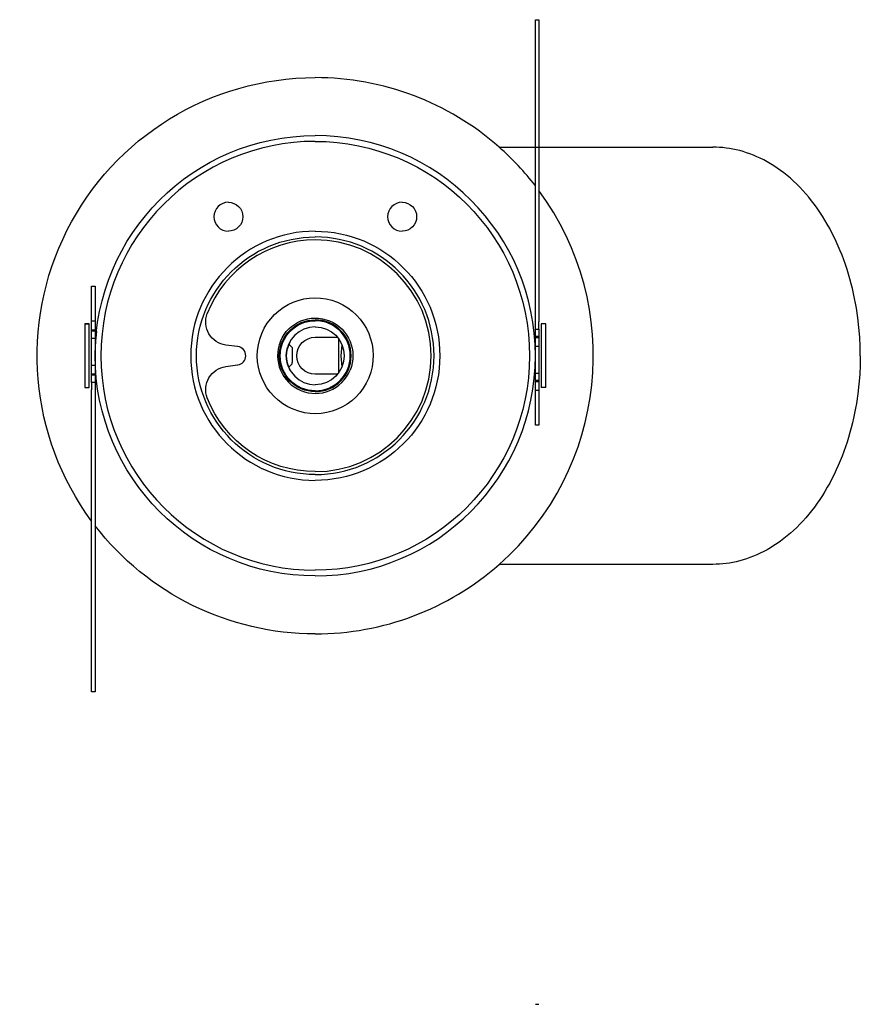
# Model space of a CAD drawing. Extents: x -2 to 156, y 0 to 184.
# Tile 4 of 4: x -2 to 71, y 99 to 184. Entities that reach past the tile are written whole.
import ezdxf

# ---------------------------------------------------------------- set-up
doc = ezdxf.new("R2010")
doc.units = 0
doc.header["$MEASUREMENT"] = 0
doc.layers.add('MAKE2D$VISIBILE$CURVE', color=7, linetype='CONTINUOUS')

msp = doc.modelspace()

# ---------------------------------------------------------------- linework, layer by layer
at = {"layer": 'MAKE2D$VISIBILE$CURVE', "color": 7}
for p, q in [((43, 180.745), (43, 183.792)), ((43, 183.792), (43.3, 183.792)), ((43.3, 183.792), (43.3, 180.745)), ((43, 172.792), (43, 180.745)), ((43.3, 180.745), (43.3, 172.792)), ((39.875, 172.792), (58.314, 172.792)), ((43, 158.774), (43, 172.792)), ((43.3, 172.792), (43.3, 158.774)), ((58.597, 172.788), (58.314, 172.792)), ((58.882, 172.775), (58.597, 172.788)), ((59.169, 172.752), (58.882, 172.775)), ((59.458, 172.72), (59.169, 172.752)), ((59.749, 172.678), (59.458, 172.72)), ((60.042, 172.626), (59.749, 172.678)), ((60.335, 172.564), (60.042, 172.626)), ((60.63, 172.492), (60.335, 172.564)), ((60.926, 172.409), (60.63, 172.492)), ((61.223, 172.316), (60.926, 172.409)), ((61.52, 172.212), (61.223, 172.316)), ((61.817, 172.098), (61.52, 172.212)), ((62.113, 171.972), (61.817, 172.098)), ((62.41, 171.835), (62.113, 171.972)), ((62.705, 171.688), (62.41, 171.835)), ((63, 171.529), (62.705, 171.688)), ((63.293, 171.359), (63, 171.529)), ((63.584, 171.177), (63.293, 171.359)), ((63.873, 170.985), (63.584, 171.177)), ((64.16, 170.782), (63.873, 170.985)), ((64.445, 170.567), (64.16, 170.782)), ((64.726, 170.342), (64.445, 170.567)), ((65.005, 170.105), (64.726, 170.342)), ((65.279, 169.858), (65.005, 170.105)), ((65.55, 169.601), (65.279, 169.858)), ((65.817, 169.333), (65.55, 169.601)), ((66.079, 169.055), (65.817, 169.333)), ((66.337, 168.767), (66.079, 169.055)), ((66.589, 168.469), (66.337, 168.767)), ((66.837, 168.162), (66.589, 168.469)), ((67.078, 167.846), (66.837, 168.162)), ((67.314, 167.52), (67.078, 167.846)), ((67.544, 167.187), (67.314, 167.52)), ((67.768, 166.845), (67.544, 167.187)), ((67.985, 166.495), (67.768, 166.845)), ((68.196, 166.138), (67.985, 166.495)), ((68.399, 165.774), (68.196, 166.138)), ((68.596, 165.403), (68.399, 165.774)), ((68.786, 165.025), (68.596, 165.403)), ((68.968, 164.642), (68.786, 165.025)), ((69.142, 164.254), (68.968, 164.642)), ((69.309, 163.86), (69.142, 164.254)), ((69.469, 163.462), (69.309, 163.86)), ((69.62, 163.06), (69.469, 163.462)), ((69.764, 162.654), (69.62, 163.06)), ((69.9, 162.245), (69.764, 162.654)), ((70.028, 161.833), (69.9, 162.245)), ((70.149, 161.418), (70.028, 161.833)), ((4.7, 158.292), (4.7, 160.792)), ((4.7, 160.792), (5, 160.792)), ((5, 160.792), (5, 158.292)), ((70.261, 161.002), (70.149, 161.418)), ((70.366, 160.584), (70.261, 161.002)), ((70.462, 160.165), (70.366, 160.584)), ((70.551, 159.745), (70.462, 160.165)), ((70.632, 159.325), (70.551, 159.745)), ((70.706, 158.906), (70.632, 159.325)), ((70.83, 158.068), (70.706, 158.906)), ((4.7, 157.792), (4.7, 158.292)), ((5, 158.292), (5, 157.792)), ((43, 157.727), (43, 158.774)), ((43.3, 158.774), (43.3, 157.727)), ((70.925, 157.235), (70.83, 158.068)), ((4.1, 157.542), (4.1, 152.042)), ((4.1, 157.542), (4.5, 157.542)), ((4.5, 157.542), (4.1, 157.542)), ((4.5, 152.042), (4.5, 157.542)), ((4.7, 157.5), (4.7, 157.792)), ((4.7, 157.792), (5, 157.792)), ((4.7, 157.144), (4.7, 157.5)), ((5, 157.792), (5, 157.5)), ((5, 157.5), (5, 157.144)), ((43, 157.092), (43, 157.727)), ((43.3, 157.092), (43.3, 157.727)), ((43.5, 157.538), (43.5, 152.042)), ((43.9, 157.538), (43.5, 157.538)), ((43.9, 152.042), (43.9, 157.538)), ((70.991, 156.41), (70.925, 157.235)), ((4.7, 157.042), (4.7, 157.144)), ((4.7, 156.941), (4.7, 157.042)), ((4.7, 157.042), (5, 157.042)), ((4.7, 156.585), (4.7, 156.941)), ((4.7, 156.941), (5, 156.941)), ((4.7, 156.292), (4.7, 156.585)), ((5, 157.144), (5, 157.042)), ((5, 157.042), (5, 156.941)), ((5, 156.941), (5, 156.585)), ((5, 156.585), (5, 156.292)), ((5.103, 156.768), (5.018, 155.625)), ((5.115, 156.884), (5.061, 156.32)), ((24, 156.392), (25.921, 156.392)), ((43, 156.8), (43, 157.092)), ((43, 157.092), (43.3, 157.092)), ((43, 156.444), (43, 156.8)), ((43, 156.342), (43, 156.444)), ((43.3, 156.444), (43, 156.444)), ((43, 156.241), (43, 156.342)), ((43.3, 156.342), (43, 156.342)), ((43.3, 157.092), (43.3, 156.8)), ((43.3, 156.8), (43.3, 156.444)), ((43.3, 156.444), (43.3, 156.342)), ((43.3, 156.342), (43.3, 156.241)), ((71.03, 155.595), (70.991, 156.41)), ((5, 156.292), (4.7, 156.292)), ((4.7, 153.992), (4.7, 156.292)), ((5, 156.292), (5, 153.992)), ((17.304, 155.586), (16.287, 155.72)), ((21.835, 156.042), (21.547, 155.276)), ((21.569, 155.376), (21.6, 155.491)), ((21.706, 155.786), (22, 155.492)), ((22, 155.492), (22, 154.215)), ((26, 156.292), (26, 153.292)), ((26.247, 154.792), (26.314, 155.738)), ((43, 155.885), (43, 156.241)), ((43, 155.592), (43, 155.885)), ((43, 153.292), (43, 155.592)), ((43.3, 155.592), (43, 155.592)), ((43.3, 156.241), (43.3, 155.885)), ((43.3, 155.885), (43.3, 155.592)), ((43.3, 155.592), (43.3, 153.292)), ((71.042, 154.792), (71.03, 155.595)), ((5, 154.792), (5.018, 153.959)), ((21.5, 154.792), (21.547, 155.276)), ((21.512, 155.041), (21.5, 154.792)), ((26.314, 153.847), (26.247, 154.792)), ((71.042, 154.792), (71.03, 153.99)), ((4.7, 153.7), (4.7, 153.992)), ((4.7, 153.992), (5, 153.992)), ((5, 153.992), (5, 153.7)), ((16.287, 153.865), (17.304, 153.999)), ((21.512, 154.545), (21.547, 154.309)), ((21.547, 154.308), (21.661, 153.908)), ((22, 154.092), (21.706, 153.799)), ((22, 154.092), (22, 154.215)), ((71.03, 153.99), (70.991, 153.175)), ((4.7, 153.344), (4.7, 153.7)), ((4.7, 153.242), (4.7, 153.344)), ((4.7, 153.141), (4.7, 153.242)), ((4.7, 153.242), (5, 153.242)), ((4.7, 152.785), (4.7, 153.141)), ((4.7, 153.141), (5, 153.141)), ((5, 153.7), (5, 153.344)), ((5, 153.344), (5, 153.242)), ((5, 153.242), (5, 153.141)), ((5, 153.141), (5, 152.785)), ((21.835, 153.542), (21.782, 153.64)), ((25.921, 153.192), (24, 153.192)), ((43, 153), (43, 153.292)), ((43, 153.292), (43.3, 153.292)), ((43, 152.644), (43, 153)), ((43.3, 153.292), (43.3, 153)), ((43.3, 153), (43.3, 152.644)), ((70.991, 153.175), (70.925, 152.35)), ((4.7, 152.492), (4.7, 152.785)), ((4.7, 152.492), (4.7, 151.858)), ((5, 152.492), (4.7, 152.492)), ((5, 152.785), (5, 152.492)), ((5, 152.492), (5, 151.858)), ((43, 152.542), (43, 152.644)), ((43.3, 152.644), (43, 152.644)), ((43, 152.441), (43, 152.542)), ((43.3, 152.542), (43, 152.542)), ((43, 152.085), (43, 152.441)), ((43.3, 152.644), (43.3, 152.542)), ((43.3, 152.542), (43.3, 152.441)), ((43.3, 152.441), (43.3, 152.085)), ((70.925, 152.35), (70.83, 151.517)), ((4.1, 152.042), (4.5, 152.042)), ((4.7, 150.811), (4.7, 151.858)), ((5, 151.858), (5, 150.811)), ((43, 151.792), (43, 152.085)), ((43.3, 151.792), (43, 151.792)), ((43, 151.292), (43, 151.792)), ((43, 148.792), (43, 151.292)), ((43.3, 152.085), (43.3, 151.792)), ((43.3, 151.792), (43.3, 151.292)), ((43.3, 151.292), (43.3, 148.792)), ((43.9, 152.042), (43.5, 152.042)), ((70.83, 151.517), (70.706, 150.679)), ((4.7, 140.527), (4.7, 150.811)), ((5, 150.811), (5, 140.13)), ((70.706, 150.679), (70.632, 150.26)), ((70.551, 149.84), (70.462, 149.42)), ((70.632, 150.26), (70.551, 149.84)), ((43.3, 148.792), (43, 148.792)), ((70.366, 149.001), (70.261, 148.583)), ((70.462, 149.42), (70.366, 149.001)), ((70.149, 148.167), (70.028, 147.752)), ((70.261, 148.583), (70.149, 148.167)), ((69.9, 147.34), (69.764, 146.931)), ((70.028, 147.752), (69.9, 147.34)), ((69.62, 146.525), (69.469, 146.123)), ((69.764, 146.931), (69.62, 146.525)), ((69.142, 145.331), (68.968, 144.943)), ((69.309, 145.725), (69.142, 145.331)), ((69.469, 146.123), (69.309, 145.725)), ((68.786, 144.56), (68.596, 144.182)), ((68.968, 144.943), (68.786, 144.56)), ((68.399, 143.811), (68.196, 143.447)), ((68.596, 144.182), (68.399, 143.811)), ((67.985, 143.09), (67.768, 142.74)), ((68.196, 143.447), (67.985, 143.09)), ((67.314, 142.065), (67.078, 141.739)), ((67.544, 142.398), (67.314, 142.065)), ((67.768, 142.74), (67.544, 142.398)), ((66.589, 141.116), (66.337, 140.818)), ((66.837, 141.423), (66.589, 141.116)), ((67.078, 141.739), (66.837, 141.423)), ((4.7, 128.84), (4.7, 140.527)), ((65.817, 140.252), (65.55, 139.984)), ((66.079, 140.53), (65.817, 140.252)), ((66.337, 140.818), (66.079, 140.53)), ((5, 140.13), (5, 128.84)), ((65.005, 139.48), (64.726, 139.243)), ((65.279, 139.727), (65.005, 139.48)), ((65.55, 139.984), (65.279, 139.727)), ((63.873, 138.6), (63.584, 138.408)), ((64.16, 138.803), (63.873, 138.6)), ((64.445, 139.018), (64.16, 138.803)), ((64.726, 139.243), (64.445, 139.018)), ((62.41, 137.75), (62.113, 137.613)), ((62.705, 137.897), (62.41, 137.75)), ((63, 138.056), (62.705, 137.897)), ((63.293, 138.226), (63, 138.056)), ((63.584, 138.408), (63.293, 138.226)), ((58.597, 136.797), (58.314, 136.792)), ((58.882, 136.81), (58.597, 136.797)), ((59.169, 136.833), (58.882, 136.81)), ((59.458, 136.865), (59.169, 136.833)), ((59.749, 136.907), (59.458, 136.865)), ((60.042, 136.959), (59.749, 136.907)), ((60.335, 137.021), (60.042, 136.959)), ((60.63, 137.093), (60.335, 137.021)), ((60.926, 137.176), (60.63, 137.093)), ((61.223, 137.269), (60.926, 137.176)), ((61.52, 137.373), (61.223, 137.269)), ((61.817, 137.487), (61.52, 137.373)), ((62.113, 137.613), (61.817, 137.487)), ((58.314, 136.792), (39.875, 136.792)), ((4.7, 125.792), (4.7, 128.84)), ((5, 128.84), (5, 125.792)), ((5, 125.792), (4.7, 125.792)), ((43, 98.827), (43.3, 98.827))]:
    msp.add_line(p, q, dxfattribs=at)
at = {"layer": 'MAKE2D$VISIBILE$CURVE', "color": 7, "extrusion": (0, 0, -1)}
for centre, radius, start, end in [((-24, 154.792), 24, 323.52985, 90), ((-24, 154.792), 19, 270, 90), ((-24, 154.792), 18.5, 90, 270), ((-16.5, 166.792), 1.25, 90, 270), ((-31.5, 166.792), 1.25, 90, 270), ((-24, 154.792), 10.25, 270, 90), ((-24, 154.792), 10.75, 90, 270), ((-24, 154.792), 5, 22.47379, 202.47379), ((-16.548, 157.702), 2, 277.5, 21.33064), ((-24, 154.792), 3.25, 22.47379, 202.47379), ((-24, 154.792), 3.025, 270, 90), ((-24, 154.792), 3.1, 270, 90), ((-24, 154.792), 2.5, 90, 270), ((-24, 154.792), 5, 202.47379, 22.47379), ((-24, 154.792), 1.6, 270, 90), ((-24.004, 154.793), 2.504, 333.01983, 359.98009), ((-16.548, 151.882), 2, 338.66936, 82.5), ((-24, 154.792), 10, 270, 338.66936), ((-24, 154.792), 24, 270, 322.34154)]:
    msp.add_arc(centre, radius, start, end, dxfattribs=at)
at = {"layer": 'MAKE2D$VISIBILE$CURVE', "color": 7}
for centre, radius, start, end in [((24, 154.792), 24, 48.59038, 90), ((24, 154.792), 19, 270, 90), ((24, 154.792), 18.5, 90, 270), ((24, 154.792), 24, 37.65846, 48.59038), ((24, 154.792), 24, 311.40963, 36.47015), ((16.5, 166.792), 1.25, 90, 270), ((31.5, 166.792), 1.25, 90, 270), ((24, 154.792), 10.75, 90, 270), ((24, 154.792), 10.25, 270, 90), ((24, 154.792), 10, 90, 158.66936), ((24, 154.792), 10, 270, 90), ((24, 154.792), 2.5, 90, 270), ((24, 154.792), 3.1, 270, 90), ((24, 154.792), 3.025, 270, 90), ((17.2, 154.792), 0.8, 277.5, 82.5), ((24, 154.792), 3.25, 157.52621, 337.52621), ((24, 154.792), 24, 270, 311.40963)]:
    msp.add_arc(centre, radius, start, end, dxfattribs=at)

doc.saveas('drawing.dxf')
